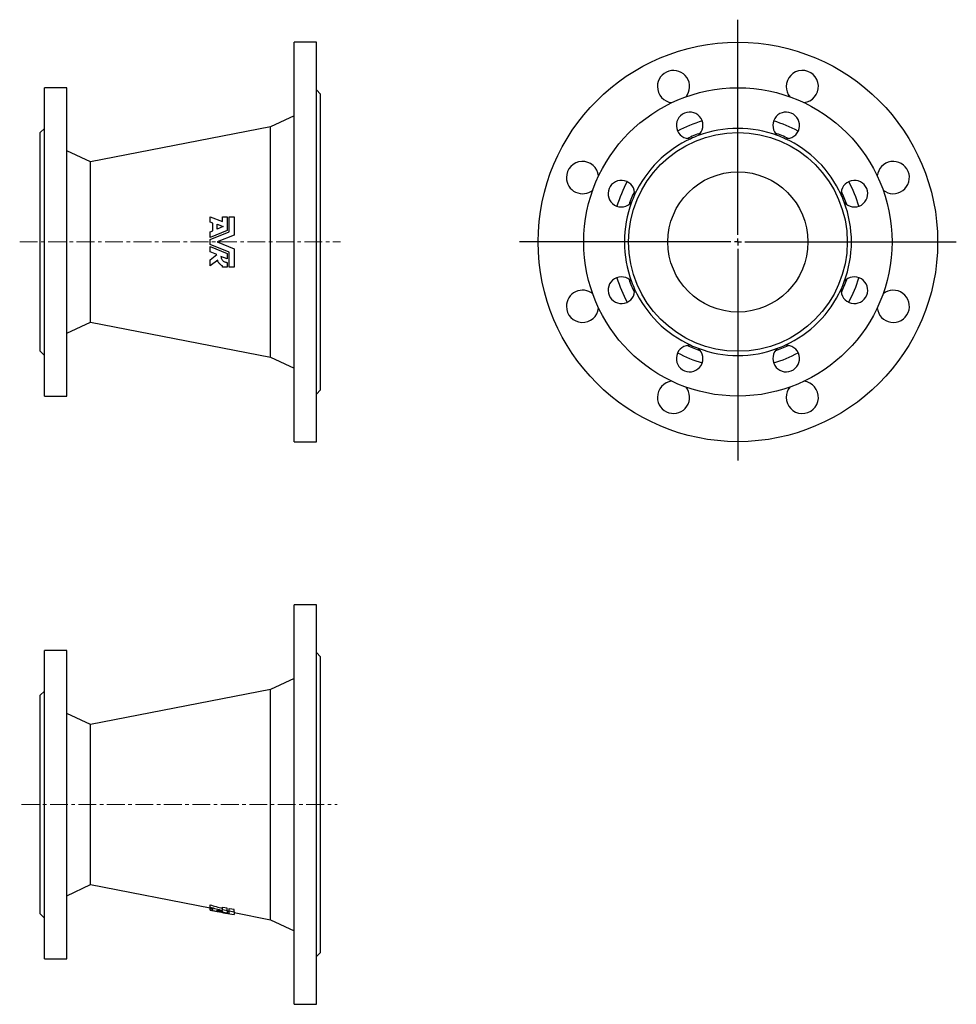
# Model space of a CAD drawing. Header units: millimetres. Extents: x 92 to 760, y 75 to 778.
import ezdxf

# ---------------------------------------------------------------- set-up
doc = ezdxf.new("R2010")
doc.units = ezdxf.units.MM
doc.linetypes.add('CENTERX2', pattern=[20.32, 12.7, -2.54, 2.54, -2.54])
doc.layers.add('FORMAT', color=7, linetype='Continuous')

# ---------------------------------------------------------------- blocks, each defined once
blk = doc.blocks.new('SW_CENTERMARKSYMBOL_0')
at = {"layer": 'FORMAT', "color": 0}
for p, q in [((0, 5), (0, 158.57)), ((-5, 0), (-155.93, 0)), ((0, 0), (-2.5, 0)), ((0, 0), (0, 2.5)), ((0, 0), (0, -2.5)), ((0, 0), (2.5, 0)), ((5, 0), (155.82, 0)), ((0, -5), (0, -155.97))]:
    blk.add_line(p, q, dxfattribs=at)

msp = doc.modelspace()

# ---------------------------------------------------------------- linework, layer by layer
at = {"color": 7, "linetype": 'Continuous', "lineweight": 25}
for p, q in [((303.64, 761.56), (287.64, 761.56)), ((287.64, 619.06), (287.64, 761.56)), ((303.64, 619.06), (303.64, 761.56)), ((125.64, 729.06), (109.64, 729.06)), ((109.64, 619.06), (109.64, 729.06)), ((125.64, 619.06), (125.64, 729.06)), ((306.64, 724.56), (303.64, 727.56)), ((306.64, 619.06), (306.64, 724.56)), ((287.64, 709.06), (270.76, 701.19)), ((109.64, 700.06), (106.64, 697.06)), ((106.64, 619.06), (106.64, 697.06)), ((270.76, 701.19), (142.51, 676.19)), ((270.76, 619.06), (270.76, 701.19)), ((142.51, 676.19), (125.64, 684.06)), ((142.51, 619.06), (142.51, 676.19)), ((227.76, 633.25), (227.76, 637.06)), ((227.76, 637.06), (236.55, 633.69)), ((229.65, 632.52), (227.76, 633.25)), ((229.65, 626.94), (229.65, 632.52)), ((236.55, 633.69), (236.55, 637.06)), ((236.55, 637.06), (239.98, 637.06)), ((239.98, 637.06), (239.98, 627.31)), ((241.35, 626.38), (241.35, 637.06)), ((241.35, 637.06), (244.9, 637.06)), ((244.9, 637.06), (244.9, 623.94)), ((239.98, 627.31), (227.76, 622.33)), ((227.76, 626.17), (229.65, 626.94)), ((227.76, 620.85), (241.35, 626.38)), ((227.76, 622.33), (227.76, 626.17)), ((232.9, 631.64), (237.17, 630)), ((232.9, 628.27), (232.9, 631.64)), ((237.17, 630), (232.9, 628.27)), ((106.64, 541.06), (106.64, 619.06)), ((109.64, 509.06), (109.64, 619.06)), ((125.64, 509.06), (125.64, 619.06)), ((142.51, 561.93), (142.51, 619.06)), ((227.76, 617.27), (227.76, 620.85)), ((244.9, 623.94), (232.9, 619.06)), ((232.9, 619.06), (244.9, 614.17)), ((270.76, 536.93), (270.76, 619.06)), ((287.64, 476.56), (287.64, 619.06)), ((303.64, 476.56), (303.64, 619.06)), ((306.64, 513.56), (306.64, 619.06)), ((241.35, 611.73), (227.76, 617.27)), ((227.76, 611.94), (227.76, 615.79)), ((227.76, 615.79), (239.98, 610.81)), ((232.56, 609.99), (227.76, 611.94)), ((241.35, 601.06), (241.35, 611.73)), ((244.9, 614.17), (244.9, 601.06)), ((227.76, 606.37), (232.56, 609.99)), ((227.76, 601.92), (227.76, 606.37)), ((233.19, 606.01), (227.76, 601.92)), ((239.98, 606.97), (235.52, 608.78)), ((239.98, 610.81), (239.98, 606.97)), ((239.98, 604.49), (239.98, 601.06)), ((236.55, 601.06), (236.55, 602.09)), ((239.98, 601.06), (236.55, 601.06)), ((244.9, 601.06), (241.35, 601.06)), ((125.64, 554.06), (142.51, 561.93)), ((142.51, 561.93), (270.76, 536.93)), ((106.64, 541.06), (109.64, 538.06)), ((270.76, 536.93), (287.64, 529.06)), ((303.64, 510.56), (306.64, 513.56)), ((109.64, 509.06), (125.64, 509.06)), ((287.64, 476.56), (303.64, 476.56)), ((303.64, 360.15), (287.64, 360.15)), ((287.64, 75.15), (287.64, 360.15)), ((303.64, 75.15), (303.64, 360.15)), ((125.64, 327.65), (109.64, 327.65)), ((109.64, 107.65), (109.64, 327.65)), ((125.64, 107.65), (125.64, 327.65)), ((306.64, 323.15), (303.64, 326.15)), ((306.64, 112.15), (306.64, 323.15)), ((287.64, 307.65), (270.76, 299.78)), ((109.64, 298.65), (106.64, 295.65)), ((106.64, 139.65), (106.64, 295.65)), ((270.76, 299.78), (142.51, 274.78)), ((270.76, 135.51), (270.76, 299.78)), ((142.51, 274.78), (125.64, 282.65)), ((142.51, 160.51), (142.51, 274.78)), ((125.64, 152.65), (142.51, 160.51)), ((142.51, 160.51), (227.76, 143.9)), ((227.76, 144.55), (227.76, 146.13)), ((227.76, 143.72), (227.76, 144.55)), ((227.76, 142.7), (227.76, 143.72)), ((227.76, 142.44), (227.76, 142.7)), ((227.76, 142.39), (227.76, 142.44)), ((227.76, 142.37), (227.76, 142.39)), ((227.76, 142.37), (232.9, 141.37)), ((229.65, 142.41), (229.65, 143.21)), ((232.9, 141.92), (232.9, 142.41)), ((236.55, 142.79), (236.55, 144.36)), ((236.55, 142.06), (236.55, 142.79)), ((239.98, 142.1), (239.98, 143.67)), ((239.98, 142.1), (239.98, 140.43)), ((241.35, 141.83), (241.35, 143.4)), ((241.35, 140.06), (241.35, 141.83)), ((244.9, 141.11), (244.9, 142.69)), ((244.9, 141.11), (244.9, 139.18)), ((244.9, 140.55), (270.76, 135.51)), ((106.64, 139.65), (109.64, 136.65)), ((270.76, 135.51), (287.64, 127.65)), ((109.64, 107.65), (125.64, 107.65)), ((303.64, 109.15), (306.64, 112.15)), ((287.64, 75.15), (303.64, 75.15))]:
    msp.add_line(p, q, dxfattribs=at)
at = {"color": 7, "linetype": 'Continuous', "lineweight": 25, "flags": 128}
for points in [[(239.98, 143.67), (236.8, 144.31), (236.55, 144.36)], [(236.55, 142.79), (237.87, 142.52), (239.98, 142.1)], [(244.9, 142.69), (241.64, 143.34), (241.35, 143.4)], [(241.35, 141.83), (242.54, 141.59), (244.9, 141.11)]]:
    msp.add_lwpolyline(points, dxfattribs=at)
at = {"color": 7, "linetype": 'Continuous', "lineweight": 25}
for radius in [142.5, 110, 78, 50]:
    msp.add_circle((604.37, 619.06), radius, dxfattribs=at)
for centre, radius, start, end in [((558.44, 729.92), 11.5, 320.70648, 180), ((650.29, 729.92), 11.5, 275.70648, 180), ((558.44, 729.92), 11.5, 180, 264.29352), ((650.29, 729.92), 11.5, 180, 219.29352), ((569.92, 702.21), 9.5, 310.17807, 274.82193), ((638.81, 702.21), 9.5, 265.17807, 229.82193), ((604.37, 619.06), 90, 106.4493, 118.5507), ((604.37, 619.06), 90, 61.4493, 73.5507), ((604.37, 619.06), 82.13, 108.9517, 116.0483), ((604.37, 619.06), 81, 69.54105, 110.45895), ((604.37, 619.06), 82.13, 63.9517, 71.0483), ((604.37, 619.06), 81, 114.54105, 155.45895), ((604.37, 619.06), 81, 110.45895, 114.54105), ((604.37, 619.06), 81, 65.45895, 69.54105), ((604.37, 619.06), 81, 24.54105, 65.45895), ((493.5, 664.98), 11.5, 5.70648, 180), ((715.23, 664.98), 11.5, 230.70648, 174.29352), ((493.5, 664.98), 11.5, 180, 309.29352), ((521.22, 653.5), 9.5, 355.17807, 319.82193), ((604.37, 619.06), 90, 151.4493, 163.5507), ((687.51, 653.5), 9.5, 220.17807, 184.82193), ((604.37, 619.06), 90, 16.4493, 28.5507), ((604.37, 619.06), 82.13, 153.9517, 161.0483), ((604.37, 619.06), 82.13, 18.9517, 26.0483), ((604.37, 619.06), 81, 159.54105, 200.45895), ((604.37, 619.06), 81, 155.45895, 159.54105), ((604.37, 619.06), 81, 20.45895, 24.54105), ((604.37, 619.06), 81, 339.54105, 20.45895), ((521.22, 584.62), 9.5, 40.17807, 4.82193), ((604.37, 619.06), 90, 196.4493, 208.5507), ((604.37, 619.06), 82.13, 198.9517, 206.0483), ((604.37, 619.06), 81, 200.45895, 204.54105), ((687.51, 584.62), 9.5, 175.17807, 139.82193), ((604.37, 619.06), 81, 335.45895, 339.54105), ((604.37, 619.06), 82.13, 333.9517, 341.0483), ((604.37, 619.06), 90, 331.4493, 343.5507), ((493.5, 573.14), 11.5, 50.70648, 180), ((604.37, 619.06), 81, 204.54105, 245.45895), ((604.37, 619.06), 81, 294.54105, 335.45895), ((715.23, 573.14), 11.5, 185.70648, 129.29352), ((493.5, 573.14), 11.5, 180, 354.29352), ((569.92, 535.91), 9.5, 85.17807, 49.82193), ((604.37, 619.06), 82.13, 243.9517, 251.0483), ((604.37, 619.06), 81, 245.45895, 249.54105), ((604.37, 619.06), 81, 249.54105, 290.45895), ((638.81, 535.91), 9.5, 130.17807, 94.82193), ((604.37, 619.06), 82.13, 288.9517, 296.0483), ((604.37, 619.06), 81, 290.45895, 294.54105), ((604.37, 619.06), 90, 241.4493, 253.5507), ((604.37, 619.06), 90, 286.4493, 298.5507), ((558.44, 508.19), 11.5, 95.70648, 180), ((558.44, 508.19), 11.5, 180, 39.29352), ((650.29, 508.19), 11.5, 180, 84.29352), ((650.29, 508.19), 11.5, 140.70648, 180)]:
    msp.add_arc(centre, radius, start, end, dxfattribs=at)
for centre, major_axis, ratio, start_param, end_param in [((422.41, 217.65), (290.97, 0), 0.330689, 3.979579, 4.019495), ((425.13, 217.65), (296.33, 0), 0.330689, 3.983497, 4.022573), ((411.76, 217.65), (289.54, 0), 0.330689, 4.023767, 4.032173), ((319.94, 217.65), (229.02, 0), 0.357447, 4.298175, 4.307152), ((332.18, 217.65), (234.88, 0), 0.357447, 4.251734, 4.309004), ((336.89, 217.65), (237.14, 0), 0.357447, 4.234171, 4.297697), ((413.05, 217.65), (290.19, 0), 0.330689, 4.042677, 4.061292), ((319.94, 217.65), (229.02, 0), 0.357447, 4.322576, 4.342633), ((349.28, 217.65), (243.07, 0), 0.357447, 4.213137, 4.26856), ((334.56, 217.65), (232.27, 0), 0.357447, 4.292978, 4.299434)]:
    msp.add_ellipse(centre, major_axis=major_axis, ratio=ratio, start_param=start_param, end_param=end_param, dxfattribs=at)
for points, knots in [([(236.55, 602.09), (236.13, 602.25), (235.73, 602.46), (235.18, 602.85), (235, 602.99), (234.67, 603.29), (234.51, 603.45), (234.22, 603.79), (234.09, 603.97), (233.84, 604.35), (233.73, 604.55), (233.43, 605.15), (233.29, 605.57), (233.19, 606.01)], [0, 0, 0, 0, 0.25, 0.25, 0.375, 0.375, 0.5, 0.5, 0.625, 0.625, 0.75, 0.75, 1, 1, 1, 1]), ([(235.52, 608.78), (235.53, 608.5), (235.57, 608.22), (235.7, 607.66), (235.79, 607.39), (236.02, 606.87), (236.16, 606.62), (236.49, 606.15), (236.68, 605.93), (237.09, 605.53), (237.32, 605.36), (237.8, 605.05), (238.05, 604.91), (238.58, 604.7), (238.85, 604.62), (239.41, 604.51), (239.69, 604.49), (239.98, 604.49)], [0, 0, 0, 0, 0.125, 0.125, 0.25, 0.25, 0.375, 0.375, 0.5, 0.5, 0.625, 0.625, 0.75, 0.75, 0.875, 0.875, 1, 1, 1, 1])]:
    msp.add_open_spline(points, degree=3, knots=knots, dxfattribs=at)
at = {"layer": 'FORMAT', "linetype": 'CENTERX2', "lineweight": 18}
for p, q in [((91.91, 619.06), (320.78, 619.06)), ((93.22, 217.65), (318.43, 217.65))]:
    msp.add_line(p, q, dxfattribs=at)

# ---------------------------------------------------------------- block references
at = {"layer": 'FORMAT'}
msp.add_blockref('SW_CENTERMARKSYMBOL_0', (604.37, 619.06), dxfattribs=at)

doc.saveas('drawing.dxf')
